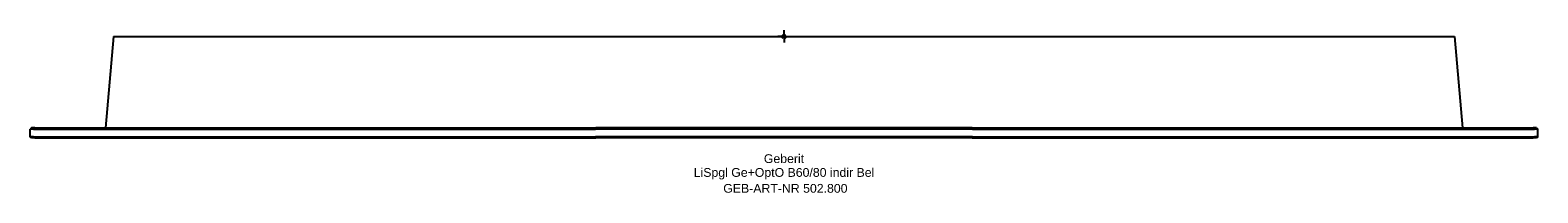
# Model space of a CAD drawing. Header units: millimetres. Extents: x -300 to 300, y -62 to 2.
import ezdxf
from ezdxf.enums import TextEntityAlignment as Align

# ---------------------------------------------------------------- set-up
doc = ezdxf.new("R2010")
doc.units = ezdxf.units.MM
doc.layers.get('0').update_dxf_attribs({"linetype": 'CONTINUOUS'})
for name, color, linetype, lineweight in [('Arbeitspunkt(DIN)', 7, 'CONTINUOUS', 25), ('GEB-ART-NR', 1, 'CONTINUOUS', 18), ('GEB-BEZUG', 2, 'CONTINUOUS', 25), ('GEB-TEXT', 5, 'CONTINUOUS', 18)]:
    doc.layers.add(name, color=color, linetype=linetype, lineweight=lineweight)
doc.layers.add('GEB-KONTUR-A', color=5, linetype='CONTINUOUS')
doc.styles.get("Standard").update_dxf_attribs({"font": 'arial.ttf'})

# ---------------------------------------------------------------- blocks, each defined once
blk = doc.blocks.new('Einfügepunkt')
at = {"layer": 'GEB-BEZUG'}
for p, q in [((-0.71, -0.71), (0.71, 0.71)), ((-0.71, 0.71), (0.71, -0.71))]:
    blk.add_line(p, q, dxfattribs=at)

msp = doc.modelspace()

# ---------------------------------------------------------------- linework, layer by layer
at = {"layer": 'Arbeitspunkt(DIN)', "ltscale": 5}
for q in [(-2.5, 0), (0, 2.5), (0, -2.5), (2.5, 0)]:
    msp.add_line((0, 0), q, dxfattribs=at)
at = {"layer": 'GEB-KONTUR-A', "ltscale": 5}
for p, q in [((-266.81, 0), (-270, -36.5)), ((0, 0), (266.81, 0)), ((266.81, 0), (270, -36.5)), ((-299.5, -36.5), (-300, -37)), ((-300, -40), (-300, -37)), ((-298.65, -37), (-300, -37)), ((-299.5, -40.5), (-300, -40)), ((-298.65, -40), (-300, -40)), ((-298.15, -36.5), (-299.5, -36.5)), ((-298.15, -40.5), (-299.5, -40.5)), ((75, -37), (-75, -37)), ((75, -40), (-75, -40)), ((74.93, -36.5), (-74.93, -36.5)), ((74.93, -40.5), (-74.93, -40.5)), ((74.93, -36.5), (298.15, -36.5)), ((74.93, -40.5), (298.15, -40.5)), ((299.5, -36.5), (298.15, -36.5)), ((299.5, -40.5), (298.15, -40.5)), ((300, -37), (298.65, -37)), ((300, -40), (298.65, -40)), ((299.5, -36.5), (300, -37)), ((300, -40), (299.5, -40.5)), ((300, -40), (300, -37))]:
    msp.add_line(p, q, dxfattribs=at)
for points, degree, knots in [([(-266.81, 0), (-266.81, 0), (-266.77, 0), (-266.68, 0), (-266.63, 0), (-266.58, 0), (-266.51, 0), (-266, 0), (-264.79, 0), (-262.47, 0), (-261.08, 0), (-259.28, 0), (-257.02, 0), (-256.23, 0), (-255.39, 0), (-254.49, 0), (-252.14, 0), (-249.38, 0), (-246.13, 0), (-243.89, 0), (-241.41, 0), (-238.68, 0), (-237.45, 0), (-236.17, 0), (-234.84, 0), (-229.45, 0), (-223.44, 0), (-216.86, 0), (-212.53, 0), (-207.96, 0), (-203.1, 0), (-193.07, 0), (-181.69, 0), (-168.77, 0), (-162.44, 0), (-155.8, 0), (-148.53, 0), (-137.39, 0), (-124.87, 0), (-110.72, 0), (-105.34, 0), (-99.72, 0), (-93.85, 0), (-88.53, 0), (-82.95, 0), (-77.46, 0), (-58.1, 0), (-39.34, 0), (-23.95, 0), (-22.96, 0), (-21.99, 0), (-21.03, 0), (-13.72, 0), (-7.24, 0), (-1.86, 0), (-1.22, 0), (-0.6, 0), (0, 0)], 3, [-43.29787, -43.29787, -43.29787, -43.29787, -42.424606, -42.424606, -42.424606, -41.979649, -41.979649, -41.979649, -38.792833, -38.792833, -38.792833, -36.8895, -36.8895, -36.8895, -36.229751, -36.229751, -36.229751, -34.514736, -34.514736, -34.514736, -33.331025, -33.331025, -33.331025, -32.79972, -32.79972, -32.79972, -30.641347, -30.641347, -30.641347, -29.218205, -29.218205, -29.218205, -26.284949, -26.284949, -26.284949, -24.84866, -24.84866, -24.84866, -22.646523, -22.646523, -22.646523, -21.808339, -21.808339, -21.808339, -21.049033, -21.049033, -21.049033, -18.369015, -18.369015, -18.369015, -18.197433, -18.197433, -18.197433, -16.887337, -16.887337, -16.887337, -16.733122, -16.733122, -16.733122, -16.733122]), ([(-298.65, -37), (-298.5, -37), (-298.31, -37), (-298.08, -37), (-297.82, -37), (-297.51, -37), (-297.14, -37), (-296.72, -37), (-296.23, -37), (-295.67, -37), (-294.87, -37), (-293.92, -37), (-292.81, -37), (-290.06, -37), (-286.32, -37), (-281.45, -37), (-280.53, -37), (-279.57, -37), (-278.56, -37), (-277.6, -37), (-276.59, -37), (-275.54, -37), (-274.54, -37), (-273.5, -37), (-272.43, -37), (-271.46, -37), (-270.47, -37), (-269.44, -37), (-269.35, -37), (-269.26, -37), (-269.17, -37), (-268.07, -37), (-266.94, -37), (-265.77, -37), (-264.63, -37), (-263.45, -37), (-262.23, -37), (-261.04, -37), (-259.81, -37), (-258.55, -37), (-257.32, -37), (-256.06, -37), (-254.77, -37), (-253.49, -37), (-252.18, -37), (-250.83, -37), (-247.48, -37), (-243.92, -37), (-240.16, -37), (-238.72, -37), (-237.25, -37), (-235.75, -37), (-234.25, -37), (-232.71, -37), (-231.15, -37), (-229.59, -37), (-227.99, -37), (-226.37, -37), (-224.74, -37), (-223.08, -37), (-221.4, -37), (-219.87, -37), (-218.32, -37), (-216.75, -37), (-216.56, -37), (-216.37, -37), (-216.19, -37), (-214.44, -37), (-212.65, -37), (-210.84, -37), (-209.02, -37), (-207.18, -37), (-205.3, -37), (-203.42, -37), (-201.51, -37), (-199.57, -37), (-197.61, -37), (-195.62, -37), (-193.59, -37), (-191.59, -37), (-189.55, -37), (-187.48, -37), (-185.39, -37), (-183.26, -37), (-181.11, -37), (-178.95, -37), (-176.76, -37), (-174.55, -37), (-172.28, -37), (-169.98, -37), (-167.65, -37), (-165.29, -37), (-162.89, -37), (-160.46, -37), (-157.98, -37), (-155.48, -37), (-152.94, -37), (-150.35, -37), (-147.73, -37), (-145.07, -37), (-143.21, -37), (-141.33, -37), (-139.44, -37), (-138.54, -37), (-137.64, -37), (-136.74, -37), (-133.86, -37), (-130.95, -37), (-127.99, -37), (-124.97, -37), (-121.9, -37), (-118.8, -37), (-115.6, -37), (-112.36, -37), (-109.09, -37), (-98.15, -37), (-86.78, -37), (-75, -37)], 3, [854.79721, 854.79721, 854.79721, 854.79721, 870.736531, 870.736531, 870.736531, 888.632127, 888.632127, 888.632127, 909.013598, 909.013598, 909.013598, 937.898367, 937.898367, 937.898367, 1009.54596, 1009.54596, 1009.54596, 1023.104224, 1023.104224, 1023.104224, 1036.188319, 1036.188319, 1036.188319, 1048.707199, 1048.707199, 1048.707199, 1059.947743, 1059.947743, 1059.947743, 1060.942845, 1060.942845, 1060.942845, 1072.930108, 1072.930108, 1072.930108, 1084.696676, 1084.696676, 1084.696676, 1096.265039, 1096.265039, 1096.265039, 1107.570637, 1107.570637, 1107.570637, 1118.740891, 1118.740891, 1118.740891, 1146.676758, 1146.676758, 1146.676758, 1157.393404, 1157.393404, 1157.393404, 1168.121406, 1168.121406, 1168.121406, 1178.860839, 1178.860839, 1178.860839, 1189.611775, 1189.611775, 1189.611775, 1199.334227, 1199.334227, 1199.334227, 1200.480115, 1200.480115, 1200.480115, 1211.25991, 1211.25991, 1211.25991, 1222.050686, 1222.050686, 1222.050686, 1232.852508, 1232.852508, 1232.852508, 1243.779004, 1243.779004, 1243.779004, 1254.608105, 1254.608105, 1254.608105, 1265.583299, 1265.583299, 1265.583299, 1276.558494, 1276.558494, 1276.558494, 1287.769904, 1287.769904, 1287.769904, 1299.159073, 1299.159073, 1299.159073, 1310.744242, 1310.744242, 1310.744242, 1322.547389, 1322.547389, 1322.547389, 1330.828142, 1330.828142, 1330.828142, 1334.737335, 1334.737335, 1334.737335, 1347.206097, 1347.206097, 1347.206097, 1359.996452, 1359.996452, 1359.996452, 1373.16489, 1373.16489, 1373.16489, 1417.145588, 1417.145588, 1417.145588, 1417.145588]), ([(-298.65, -40), (-297.68, -40), (-294.96, -40), (-284.1, -40), (-276.45, -40), (-258.98, -40), (-252.28, -40), (-237.02, -40), (-228.73, -40), (-210.49, -40), (-200.81, -40), (-173.99, -40), (-156.24, -40), (-117.42, -40), (-96.17, -40), (-75, -40)], 3, [0, 0, 0, 0, 9.662585, 9.662585, 18.082108, 18.082108, 22.186233, 22.186233, 26.026588, 26.026588, 29.717154, 29.717154, 35.536236, 35.536236, 41.918764, 41.918764, 41.918764, 41.918764]), ([(-298.15, -36.5), (-297.08, -36.5), (-294.28, -36.5), (-289.22, -36.5), (-276.13, -36.5), (-252.81, -36.5), (-242.36, -36.5), (-218.68, -36.5), (-189.06, -36.5), (-173.42, -36.5), (-145.11, -36.5), (-114.48, -36.5), (-101.56, -36.5), (-88.36, -36.5), (-74.93, -36.5)], 5, [854.79721, 854.79721, 854.79721, 854.79721, 854.79721, 854.79721, 1072.645556, 1072.645556, 1072.645556, 1205.110174, 1205.110174, 1205.110174, 1329.972419, 1329.972419, 1329.972419, 1417.14563, 1417.14563, 1417.14563, 1417.14563, 1417.14563, 1417.14563]), ([(-298.15, -40.5), (-297.08, -40.5), (-294.28, -40.5), (-289.22, -40.5), (-276.13, -40.5), (-252.81, -40.5), (-242.36, -40.5), (-218.68, -40.5), (-189.06, -40.5), (-173.42, -40.5), (-145.11, -40.5), (-114.48, -40.5), (-101.56, -40.5), (-88.36, -40.5), (-74.93, -40.5)], 5, [854.79721, 854.79721, 854.79721, 854.79721, 854.79721, 854.79721, 1072.645556, 1072.645556, 1072.645556, 1205.110174, 1205.110174, 1205.110174, 1329.972419, 1329.972419, 1329.972419, 1417.14563, 1417.14563, 1417.14563, 1417.14563, 1417.14563, 1417.14563]), ([(75, -37), (90.64, -37), (106.28, -37), (135.67, -37), (149.56, -37), (185.97, -37), (206.55, -37), (233.27, -37), (241.26, -37), (256.08, -37), (262.6, -37), (273.17, -37), (277.38, -37), (286.6, -37), (290.56, -37), (296.32, -37), (297.95, -37), (298.65, -37)], 3, [0, 0, 0, 0, 4.732003, 4.732003, 9.122017, 9.122017, 16.715054, 16.715054, 20.600641, 20.600641, 24.862905, 24.862905, 28.78935, 28.78935, 35.185856, 35.185856, 42.235827, 42.235827, 42.235827, 42.235827]), ([(75, -40), (85.91, -40), (96.8, -40), (117.73, -40), (127.82, -40), (156.24, -40), (173.99, -40), (200.81, -40), (210.49, -40), (228.73, -40), (237.02, -40), (252.28, -40), (258.98, -40), (270.39, -40), (275.09, -40), (285.4, -40), (289.79, -40), (296.14, -40), (297.91, -40), (298.65, -40)], 3, [0, 0, 0, 0, 3.300954, 3.300954, 6.42787, 6.42787, 12.275516, 12.275516, 15.984197, 15.984197, 19.843403, 19.843403, 23.967674, 23.967674, 28.062846, 28.062846, 34.76025, 34.76025, 42.185466, 42.185466, 42.185466, 42.185466])]:
    msp.add_open_spline(points, degree=degree, knots=knots, dxfattribs=at)

# ---------------------------------------------------------------- block references
at = {"ltscale": 5}
msp.add_blockref('Einfügepunkt', (0, 0), dxfattribs=at)

# ---------------------------------------------------------------- texts
at = {"layer": 'GEB-ART-NR'}
msp.add_text('GEB-ART-NR 502.800', height=3.5, dxfattribs=at).set_placement((0.55, -62.34), align=Align.CENTER)
at = {"layer": 'GEB-TEXT'}
for s, p in [('Geberit', (0, -50.5)), ('LiSpgl Ge+OptO B60/80 indir Bel', (0, -56))]:
    msp.add_text(s, height=3.5, dxfattribs=at).set_placement(p, align=Align.CENTER)

doc.saveas('drawing.dxf')
